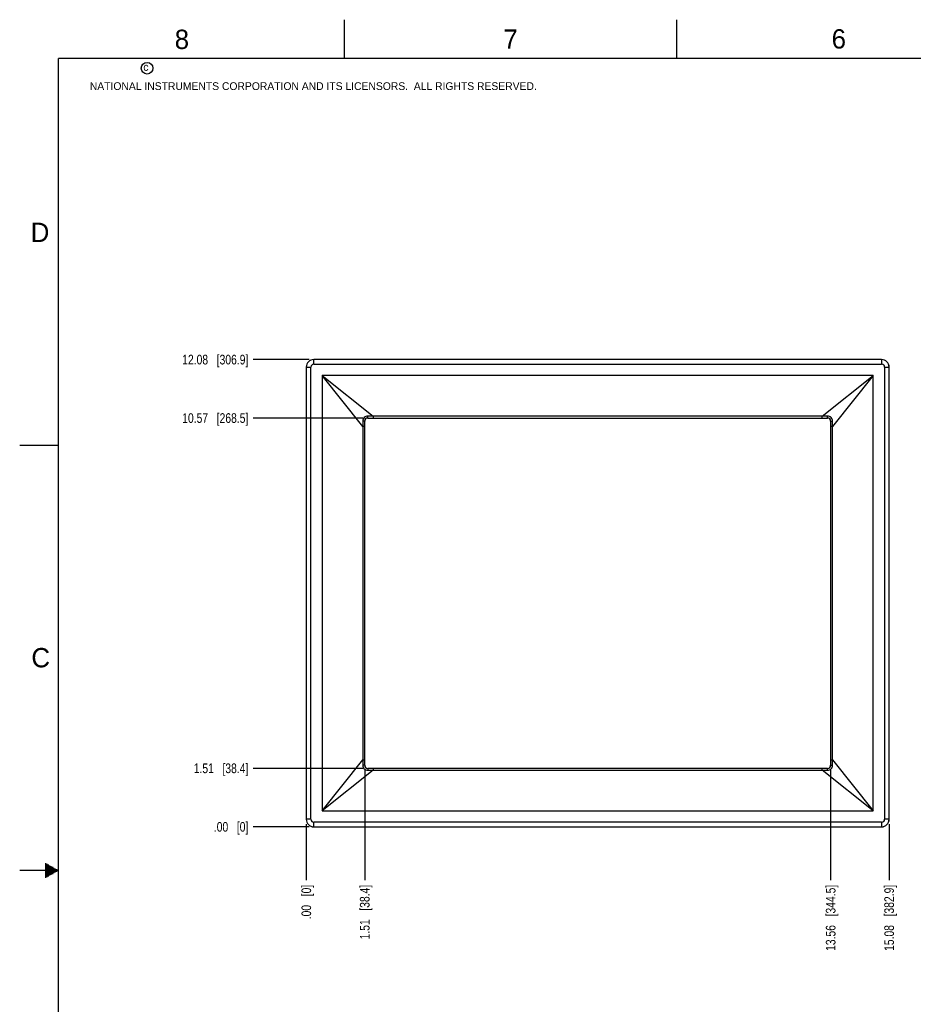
# Model space of a CAD drawing. Header units: inches. Extents: x 0 to 34, y 0 to 22.
# Tile 5 of 31: x 0 to 11.6, y 9.3 to 22. Entities that reach past the tile are written whole.
import ezdxf

# ---------------------------------------------------------------- set-up
doc = ezdxf.new("R2010")
doc.units = ezdxf.units.IN
doc.header["$LTSCALE"] = 1.87
doc.header["$MEASUREMENT"] = 0
doc.layers.get('0').update_dxf_attribs({"linetype": 'CONTINUOUS'})
doc.layers.add('DIMENSIONS', color=7, linetype='CONTINUOUS')
doc.styles.get("Standard").update_dxf_attribs({"font": 'txt', "width": 0.8})
doc.styles.add('TEXTSTYLE_2', font='txt')
doc.dimstyles.new('DIMSTYLE_1', dxfattribs={"dimtxt": 0.125, "dimasz": 0.18, "dimexe": 0.18, "dimexo": 0.0625, "dimgap": 0.09, "dimtad": 0, "dimtih": 1, "dimtoh": 1, "dimdec": 1, "dimlfac": 2, "dimzin": 4, "dimdsep": 46, "dimtxsty": 'STANDARD', "dimblk": '_FILLED', "dimblk1": '_FILLED', "dimblk2": '_FILLED', "dimcen": 0.09, "dimadec": 0, "dimazin": 0, "dimtfac": 1, "dimtdec": 1, "dimtofl": 0, "dimtmove": 0, "dimatfit": 3, "dimldrblk": '_FILLED', "dimfxl": 1, "dimtolj": 1, "dimtzin": 4, "dimarcsym": 0})

# ---------------------------------------------------------------- blocks, each defined once
blk = doc.blocks.new('*D0')
at = {"layer": 'DIMENSIONS', "color": 2, "linetype": 'CONTINUOUS'}
blk.add_line((11.245, 11.598), (11.245, 10.875), dxfattribs=at)
at = {"layer": 'DIMENSIONS', "color": 2, "linetype": 'CONTINUOUS', "insert": (11.182, 10.813), "char_height": 0.125, "width": 1.325, "attachment_point": 3, "rotation": 90, "line_spacing_factor": 0.9}
blk.add_mtext('15.08{\\Ftxt.shx;\\W1.000000;\\H0.125000; }[382.9]', dxfattribs=at)
blk = doc.blocks.new('_FILLED')
at = {"color": 0, "linetype": 'BYBLOCK'}
blk.add_solid([(0, 0), (-1, 0.174), (-1, -0.174)], dxfattribs=at)
blk = doc.blocks.new('*D1')
at = {"layer": 'DIMENSIONS', "color": 2, "linetype": 'CONTINUOUS'}
blk.add_line((3.707, 11.598), (3.707, 10.875), dxfattribs=at)
at = {"layer": 'DIMENSIONS', "color": 2, "linetype": 'CONTINUOUS', "insert": (3.644, 10.813), "char_height": 0.125, "width": 0.725, "attachment_point": 3, "rotation": 90, "line_spacing_factor": 0.9}
blk.add_mtext('.00{\\Ftxt.shx;\\W1.000000;\\H0.125000; }[0]', dxfattribs=at)
blk = doc.blocks.new('*D2')
at = {"layer": 'DIMENSIONS', "color": 2, "linetype": 'CONTINUOUS'}
blk.add_line((4.463, 12.296), (4.463, 10.875), dxfattribs=at)
at = {"layer": 'DIMENSIONS', "color": 2, "linetype": 'CONTINUOUS', "insert": (4.4, 10.813), "char_height": 0.125, "width": 1.125, "attachment_point": 3, "rotation": 90, "line_spacing_factor": 0.9}
blk.add_mtext('1.51{\\Ftxt.shx;\\W1.000000;\\H0.125000; }[38.4]', dxfattribs=at)
blk = doc.blocks.new('*D3')
at = {"layer": 'DIMENSIONS', "color": 2, "linetype": 'CONTINUOUS'}
blk.add_line((10.488, 12.296), (10.488, 10.875), dxfattribs=at)
at = {"layer": 'DIMENSIONS', "color": 2, "linetype": 'CONTINUOUS', "insert": (10.426, 10.813), "char_height": 0.125, "width": 1.325, "attachment_point": 3, "rotation": 90, "line_spacing_factor": 0.9}
blk.add_mtext('13.56{\\Ftxt.shx;\\W1.000000;\\H0.125000; }[344.5]', dxfattribs=at)
blk = doc.blocks.new('*D4')
at = {"layer": 'DIMENSIONS', "color": 2, "linetype": 'CONTINUOUS'}
blk.add_line((3.742, 17.605), (3.019, 17.605), dxfattribs=at)
at = {"layer": 'DIMENSIONS', "color": 2, "linetype": 'CONTINUOUS', "insert": (2.957, 17.667), "char_height": 0.125, "width": 1.325, "attachment_point": 3, "line_spacing_factor": 0.9}
blk.add_mtext('12.08{\\Ftxt.shx;\\W1.000000;\\H0.125000; }[306.9]', dxfattribs=at)
blk = doc.blocks.new('*D5')
at = {"layer": 'DIMENSIONS', "color": 2, "linetype": 'CONTINUOUS'}
blk.add_line((3.742, 11.563), (3.019, 11.563), dxfattribs=at)
at = {"layer": 'DIMENSIONS', "color": 2, "linetype": 'CONTINUOUS', "insert": (2.957, 11.625), "char_height": 0.125, "width": 0.725, "attachment_point": 3, "line_spacing_factor": 0.9}
blk.add_mtext('.00{\\Ftxt.shx;\\W1.000000;\\H0.125000; }[0]', dxfattribs=at)
blk = doc.blocks.new('*D6')
at = {"layer": 'DIMENSIONS', "color": 2, "linetype": 'CONTINUOUS'}
blk.add_line((4.44, 12.319), (3.019, 12.319), dxfattribs=at)
at = {"layer": 'DIMENSIONS', "color": 2, "linetype": 'CONTINUOUS', "insert": (2.957, 12.382), "char_height": 0.125, "width": 1.125, "attachment_point": 3, "line_spacing_factor": 0.9}
blk.add_mtext('1.51{\\Ftxt.shx;\\W1.000000;\\H0.125000; }[38.4]', dxfattribs=at)
blk = doc.blocks.new('*D7')
at = {"layer": 'DIMENSIONS', "color": 2, "linetype": 'CONTINUOUS'}
blk.add_line((4.44, 16.849), (3.019, 16.849), dxfattribs=at)
at = {"layer": 'DIMENSIONS', "color": 2, "linetype": 'CONTINUOUS', "insert": (2.957, 16.911), "char_height": 0.125, "width": 1.325, "attachment_point": 3, "line_spacing_factor": 0.9}
blk.add_mtext('10.57{\\Ftxt.shx;\\W1.000000;\\H0.125000; }[268.5]', dxfattribs=at)

msp = doc.modelspace()

# ---------------------------------------------------------------- linework, layer by layer
at = {"color": 2, "linetype": 'CONTINUOUS'}
for p, q in [((4.2, 21.5), (4.2, 22)), ((8.5, 21.5), (8.5, 22)), ((0, 16.5), (0.5, 16.5)), ((0.33, 11.09), (0.344, 11.09)), ((0.33, 11.08), (0.361, 11.08)), ((0.5, 11), (0, 11)), ((0.33, 11.07), (0.379, 11.07)), ((0.33, 11.06), (0.396, 11.06)), ((0.33, 11.05), (0.413, 11.05)), ((0.33, 11.04), (0.431, 11.04)), ((0.33, 11.03), (0.448, 11.03)), ((0.33, 11.02), (0.465, 11.02)), ((0.33, 11.01), (0.483, 11.01)), ((0.33, 10.99), (0.483, 10.99)), ((0.33, 10.98), (0.465, 10.98)), ((0.33, 10.97), (0.448, 10.97)), ((0.33, 10.96), (0.431, 10.96)), ((0.33, 10.95), (0.413, 10.95)), ((0.33, 10.94), (0.396, 10.94)), ((0.33, 10.93), (0.379, 10.93)), ((0.33, 10.92), (0.361, 10.92)), ((0.33, 10.91), (0.344, 10.91))]:
    msp.add_line(p, q, dxfattribs=at)
at = {"color": 6, "linetype": 'CONTINUOUS'}
for p, q in [((3.804, 17.546), (3.804, 17.605)), ((11.147, 17.605), (3.804, 17.605)), ((11.147, 17.605), (3.804, 17.605)), ((11.147, 17.605), (11.147, 17.546)), ((3.706, 17.507), (3.706, 11.661)), ((3.706, 17.507), (3.766, 17.507)), ((3.707, 17.507), (3.707, 11.661)), ((3.766, 11.661), (3.766, 17.507)), ((3.804, 17.546), (11.147, 17.546)), ((11.186, 17.507), (11.245, 17.507)), ((11.186, 17.507), (11.186, 11.661)), ((11.245, 11.661), (11.245, 17.507)), ((11.245, 11.661), (11.245, 17.507)), ((3.913, 17.399), (3.913, 11.769)), ((3.913, 17.399), (4.572, 16.871)), ((11.039, 17.399), (3.913, 17.399)), ((4.44, 16.74), (3.913, 17.399)), ((10.38, 16.871), (11.039, 17.399)), ((11.039, 17.399), (10.511, 16.74)), ((11.039, 11.769), (11.039, 17.399)), ((4.438, 16.808), (4.44, 16.74)), ((4.463, 12.358), (4.463, 16.809)), ((4.502, 16.849), (10.449, 16.849)), ((4.572, 16.871), (4.504, 16.873)), ((4.572, 16.871), (4.572, 16.849)), ((10.38, 16.871), (4.572, 16.871)), ((10.448, 16.873), (10.38, 16.871)), ((10.38, 16.849), (10.38, 16.871)), ((10.488, 16.809), (10.488, 12.358)), ((10.511, 16.74), (10.513, 16.808)), ((4.44, 16.74), (4.44, 12.428)), ((4.463, 16.74), (4.44, 16.74)), ((10.511, 16.74), (10.488, 16.74)), ((10.511, 12.428), (10.511, 16.74)), ((3.913, 11.769), (4.44, 12.428)), ((4.44, 12.428), (4.438, 12.36)), ((4.44, 12.428), (4.463, 12.428)), ((10.488, 12.428), (10.511, 12.428)), ((10.511, 12.428), (11.039, 11.769)), ((10.513, 12.36), (10.511, 12.428)), ((4.572, 12.296), (3.913, 11.769)), ((10.449, 12.319), (4.502, 12.319)), ((4.504, 12.294), (4.572, 12.296)), ((4.572, 12.319), (4.572, 12.296)), ((4.572, 12.296), (10.38, 12.296)), ((10.38, 12.296), (10.38, 12.319)), ((11.039, 11.769), (10.38, 12.296)), ((10.38, 12.296), (10.448, 12.294)), ((3.913, 11.769), (11.039, 11.769)), ((3.766, 11.661), (3.706, 11.661)), ((3.804, 11.562), (3.804, 11.622)), ((11.147, 11.622), (3.804, 11.622)), ((11.147, 11.622), (11.147, 11.562)), ((11.245, 11.661), (11.186, 11.661)), ((3.804, 11.563), (11.147, 11.563)), ((3.804, 11.562), (11.147, 11.562))]:
    msp.add_line(p, q, dxfattribs=at)
at = {"color": 7, "linetype": 'CONTINUOUS', "const_width": 0.02}
for points in [[(0.5, 21.5), (0.5, 0.5)], [(33.5, 21.5), (0.5, 21.5)]]:
    msp.add_lwpolyline(points, dxfattribs=at)
at = {"color": 2, "linetype": 'CONTINUOUS'}
msp.add_circle((1.648, 21.373), 0.0754, dxfattribs=at)
at = {"color": 6, "linetype": 'CONTINUOUS'}
for centre, radius, start, end in [((3.804, 17.507), 0.0984, 90, 180), ((3.804, 17.507), 0.0979, 90, 180), ((11.147, 17.507), 0.0984, 360, 90), ((11.147, 17.507), 0.0979, 0, 90), ((3.804, 17.507), 0.0388, 90, 180), ((11.147, 17.507), 0.0388, 0, 90), ((4.502, 16.809), 0.0394, 90, 180), ((10.449, 16.809), 0.0394, 0, 90), ((4.502, 12.358), 0.0394, 180, 270), ((10.449, 12.358), 0.0394, 270, 360), ((3.804, 11.661), 0.0984, 180, 270), ((3.804, 11.661), 0.0979, 180, 270), ((3.804, 11.661), 0.0388, 180, 270), ((11.147, 11.661), 0.0984, 270, 0), ((11.147, 11.661), 0.0979, 270, 360), ((11.147, 11.661), 0.0388, 270, 360)]:
    msp.add_arc(centre, radius, start, end, dxfattribs=at)
for points, knots in [([(4.504, 16.873), (4.495, 16.874), (4.478, 16.871), (4.455, 16.856), (4.441, 16.834), (4.438, 16.816), (4.438, 16.808)], [0, 0, 0, 0, 0.249929, 0.4999, 0.749971, 1, 1, 1, 1]), ([(4.463, 16.809), (4.463, 16.809), (4.462, 16.809), (4.461, 16.809), (4.459, 16.808), (4.454, 16.808), (4.447, 16.808), (4.441, 16.808), (4.438, 16.808)], [0, 0, 0, 0, 0.021225, 0.076609, 0.16607, 0.286888, 0.607698, 1, 1, 1, 1]), ([(4.502, 16.849), (4.502, 16.849), (4.503, 16.849), (4.503, 16.851), (4.503, 16.853), (4.503, 16.857), (4.504, 16.864), (4.504, 16.87), (4.504, 16.873)], [0, 0, 0, 0, 0.021225, 0.076609, 0.16607, 0.286888, 0.607698, 1, 1, 1, 1]), ([(10.513, 16.808), (10.513, 16.816), (10.511, 16.834), (10.496, 16.856), (10.474, 16.871), (10.456, 16.874), (10.448, 16.873)], [0, 0, 0, 0, 0.250043, 0.500129, 0.750083, 1, 1, 1, 1]), ([(10.449, 16.849), (10.449, 16.849), (10.449, 16.849), (10.449, 16.851), (10.448, 16.853), (10.448, 16.857), (10.448, 16.864), (10.448, 16.87), (10.448, 16.873)], [0, 0, 0, 0, 0.021225, 0.076609, 0.16607, 0.286888, 0.607698, 1, 1, 1, 1]), ([(10.488, 16.809), (10.488, 16.809), (10.489, 16.809), (10.49, 16.809), (10.493, 16.808), (10.497, 16.808), (10.504, 16.808), (10.51, 16.808), (10.513, 16.808)], [0, 0, 0, 0, 0.021225, 0.076609, 0.16607, 0.286888, 0.607698, 1, 1, 1, 1]), ([(4.438, 12.36), (4.438, 12.351), (4.441, 12.334), (4.455, 12.311), (4.478, 12.297), (4.495, 12.294), (4.504, 12.294)], [0, 0, 0, 0, 0.250047, 0.50013, 0.750085, 1, 1, 1, 1]), ([(4.463, 12.358), (4.463, 12.359), (4.462, 12.359), (4.461, 12.359), (4.459, 12.359), (4.454, 12.359), (4.447, 12.36), (4.441, 12.36), (4.438, 12.36)], [0, 0, 0, 0, 0.021225, 0.076609, 0.16607, 0.286887, 0.607698, 1, 1, 1, 1]), ([(10.448, 12.294), (10.456, 12.294), (10.474, 12.297), (10.496, 12.311), (10.511, 12.334), (10.513, 12.351), (10.513, 12.36)], [0, 0, 0, 0, 0.249925, 0.499891, 0.749973, 1, 1, 1, 1]), ([(10.488, 12.358), (10.488, 12.359), (10.489, 12.359), (10.49, 12.359), (10.493, 12.359), (10.497, 12.359), (10.504, 12.36), (10.51, 12.36), (10.513, 12.36)], [0, 0, 0, 0, 0.021225, 0.076609, 0.16607, 0.286888, 0.607698, 1, 1, 1, 1]), ([(4.502, 12.319), (4.502, 12.319), (4.503, 12.318), (4.503, 12.317), (4.503, 12.315), (4.503, 12.31), (4.504, 12.303), (4.504, 12.298), (4.504, 12.294)], [0, 0, 0, 0, 0.021225, 0.076609, 0.16607, 0.286888, 0.607698, 1, 1, 1, 1]), ([(10.448, 12.294), (10.448, 12.298), (10.448, 12.303), (10.448, 12.31), (10.448, 12.315), (10.449, 12.317), (10.449, 12.318), (10.449, 12.319), (10.449, 12.319)], [0, 0, 0, 0, 0.392191, 0.712927, 0.833806, 0.923341, 0.978759, 1, 1, 1, 1])]:
    msp.add_open_spline(points, degree=3, knots=knots, dxfattribs=at)

# ---------------------------------------------------------------- texts
at = {"color": 2, "linetype": 'CONTINUOUS', "attachment_point": 1, "line_spacing_factor": 0.9, "style": 'TEXTSTYLE_2'}
for s, insert, char_height, width in [('8', (2.005, 21.871), 0.25, 0.25), ('7', (6.256, 21.874), 0.25, 0.25), ('6', (10.501, 21.877), 0.25, 0.25), ('c', (1.599, 21.439), 0.1, 0.1), ('NATIONAL INSTRUMENTS CORPORATION AND ITS LICENSORS.  ALL RIGHTS RESERVED.', (0.907, 21.191), 0.1, 7.3), ('D', (0.142, 19.375), 0.25, 0.25), ('C', (0.151, 13.875), 0.25, 0.25)]:
    msp.add_mtext(s, dxfattribs=dict(at, insert=insert, char_height=char_height, width=width))

# ---------------------------------------------------------------- dimensions: what is measured, and where the dimension line sits
at = {"layer": 'DIMENSIONS', "color": 2, "linetype": 'CONTINUOUS'}
for feature_location, offset, dtype, origin, picture, middle in [((3.742, 17.605), (-0.723, 0), 0, (3.804, 11.563), '*D4', (1.994, 17.605)), ((4.44, 16.849), (-1.421, 0), 0, (4.502, 11.563), '*D7', (1.994, 16.849)), ((4.44, 12.319), (-1.421, 0), 0, (4.502, 11.563), '*D6', (2.144, 12.319)), ((4.463, 12.296), (0, -1.421), 1, (3.707, 12.358), '*D2', (4.575, 10.027)), ((10.488, 12.296), (0, -1.421), 1, (3.707, 12.358), '*D3', (10.623, 9.882)), ((3.741908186, 11.562670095), (-0.722891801, 0), 0, (3.804408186, 11.562670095), '*D5', (2.394016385, 11.562670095)), ((3.706516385, 11.598061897), (0, -0.722891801), 1, (3.706516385, 11.660561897), '*D1', (3.796131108, 10.271370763)), ((11.245, 11.598), (0, -0.723), 1, (3.707, 11.661), '*D0', (11.379, 9.882))]:
    dim = msp.add_ordinate_dim(feature_location=feature_location, offset=offset, dtype=dtype, origin=origin, dimstyle='DIMSTYLE_1', dxfattribs=at)
    dim.commit()
    dim.dimension.update_dxf_attribs({"geometry": picture, "text_midpoint": middle})

doc.saveas('drawing.dxf')
